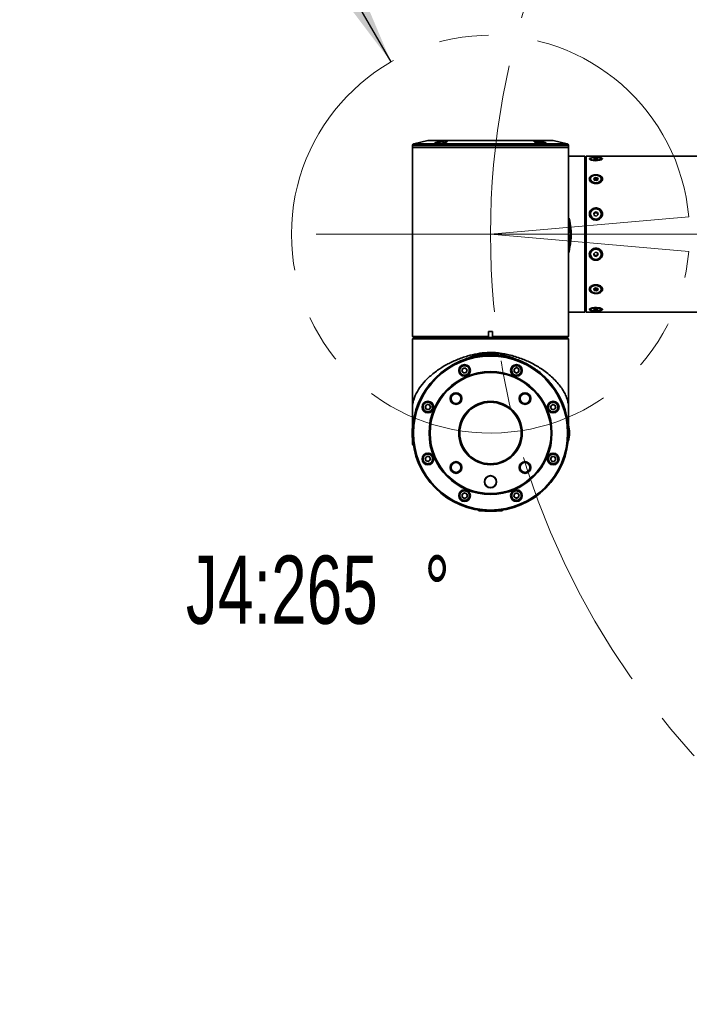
# Model space of a CAD drawing. Header units: millimetres. Extents: x -54 to 820, y 0 to 420.
# Tile 17 of 26: x 104 to 139, y 277 to 328. Entities that reach past the tile are written whole.
import ezdxf

# ---------------------------------------------------------------- set-up
doc = ezdxf.new("R2010")
doc.units = ezdxf.units.MM
doc.linetypes.add('CENTERX2', pattern=[20.32, 12.7, -2.54, 2.54, -2.54])
doc.layers.add('标注层', color=150, linetype='Continuous')
doc.styles.add('SLDTEXTSTYLE0', font='TXT', dxfattribs={"width": 0.7})
doc.dimstyles.new('SLDDIMSTYLE0', dxfattribs={"dimtxt": 3.5, "dimasz": 4, "dimexe": 0, "dimexo": 0.0625, "dimgap": 0.875, "dimtad": 0, "dimtih": 1, "dimtoh": 1, "dimlfac": 10, "dimrnd": 1e-09, "dimzin": 12, "dimdsep": 46, "dimtxsty": 'SLDTEXTSTYLE0', "dimsah": 1, "dimcen": 0, "dimadec": 0, "dimazin": 3, "dimtfac": 1, "dimtdec": 3, "dimtofl": 0, "dimtmove": 0, "dimatfit": 3, "dimfxl": 0, "dimfrac": 2, "dimtolj": 1, "dimtzin": 12, "dimarcsym": 0})

# ---------------------------------------------------------------- blocks, each defined once
blk = doc.blocks.new('_D_1')
at = {"layer": '标注层'}
for p, q in [((125.667, 364.753), (114.686, 364.753)), ((141.778, 346.435), (125.667, 364.753))]:
    blk.add_line(p, q, dxfattribs=at)
blk.add_solid([(141.778, 346.435), (139.512, 349.769), (138.761, 349.109)], dxfattribs=at)
at = {"layer": '标注层', "char_height": 3.5, "attachment_point": 1, "style": 'SLDTEXTSTYLE0'}
for s, insert in [('%%c', (114.686, 369.265)), ('790', (118.556, 369.265))]:
    blk.add_mtext(s, dxfattribs=dict(at, insert=insert))
blk = doc.blocks.new('_D_2')
at = {"layer": '标注层'}
for p, q in [((115.215, 339.552), (104.235, 339.552)), ((123.265, 325.609), (115.215, 339.552))]:
    blk.add_line(p, q, dxfattribs=at)
blk.add_solid([(123.265, 325.609), (121.698, 329.323), (120.832, 328.823)], dxfattribs=at)
at = {"layer": '标注层', "char_height": 3.5, "attachment_point": 1, "style": 'SLDTEXTSTYLE0'}
for s, insert in [('%%c', (104.235, 344.064)), ('204', (108.104, 344.064))]:
    blk.add_mtext(s, dxfattribs=dict(at, insert=insert))
blk = doc.blocks.new('SW_NOTE_27')
at = {"layer": '标注层', "color": 0, "char_height": 3.5, "attachment_point": 1, "style": 'SLDTEXTSTYLE0'}
for s, insert in [('J4:265', (0, 4.512)), ('%%d', (12.221, 4.512))]:
    blk.add_mtext(s, dxfattribs=dict(at, insert=insert))

msp = doc.modelspace()

# ---------------------------------------------------------------- linework, layer by layer
at = {"color": 7, "linetype": 'Continuous', "lineweight": 35}
for p, q in [((124.3655, 321.3153), (124.3655, 321.2253)), ((124.3655, 321.2253), (124.3655, 316.7753)), ((132.3655, 321.2253), (124.3655, 321.2253)), ((131.194, 321.2253), (124.3655, 321.2253)), ((125.1491, 321.5716), (124.4436, 321.4129)), ((131.56, 321.5741), (125.1711, 321.5741)), ((125.655, 321.4403), (125.8619, 321.4403)), ((130.7461, 321.5058), (131.0761, 321.5058)), ((132.3655, 321.2253), (131.194, 321.2253)), ((132.2875, 321.4129), (131.582, 321.5716)), ((132.3655, 321.2253), (132.3655, 321.3153)), ((132.3655, 316.7753), (132.3655, 321.2253)), ((133.1953, 320.7753), (132.3655, 320.7753)), ((133.2453, 320.7253), (133.1953, 320.7753)), ((133.1953, 312.7766), (133.1953, 320.7753)), ((133.2455, 320.7253), (133.2453, 320.7253)), ((133.2453, 320.7253), (133.2453, 312.8265)), ((133.2455, 312.8265), (133.2455, 320.7253)), ((161.0116, 320.7753), (133.2655, 320.7753)), ((133.2655, 319.6038), (133.2655, 320.7753)), ((133.6552, 320.6478), (133.7397, 320.6682)), ((133.7397, 320.6682), (133.8501, 320.6594)), ((133.7397, 320.614), (133.7397, 320.6682)), ((133.2655, 320.5053), (133.2455, 320.5253)), ((133.4885, 320.639), (133.4885, 320.582)), ((133.681, 320.6187), (133.6552, 320.6478)), ((133.7914, 320.6099), (133.681, 320.6187)), ((133.8759, 320.6303), (133.7914, 320.6099)), ((133.8501, 320.6594), (133.8759, 320.6303)), ((133.8501, 320.624), (133.8501, 320.6594)), ((134.0425, 320.582), (134.0425, 320.639)), ((133.6552, 319.6277), (133.7397, 319.6833)), ((133.7397, 319.6833), (133.8501, 319.6594)), ((133.7397, 319.6056), (133.7397, 319.6833)), ((133.8501, 319.6594), (133.8759, 319.5798)), ((133.8501, 319.5816), (133.8501, 319.6594)), ((133.2655, 312.7753), (133.2655, 319.6038)), ((133.4885, 319.6038), (133.4885, 319.562)), ((133.681, 319.5482), (133.6552, 319.6277)), ((133.676, 319.5636), (133.6974, 319.5778)), ((133.7914, 319.5242), (133.681, 319.5482)), ((133.6974, 319.5778), (133.7397, 319.6056)), ((133.7397, 319.6056), (133.7949, 319.5936)), ((133.8759, 319.5798), (133.7914, 319.5242)), ((133.7949, 319.5936), (133.8501, 319.5816)), ((133.8501, 319.5816), (133.8551, 319.5661)), ((134.0425, 319.562), (134.0425, 319.6038)), ((133.4885, 317.8106), (133.4885, 317.7953)), ((133.6552, 317.8434), (133.7397, 317.9193)), ((133.681, 317.7347), (133.6552, 317.8434)), ((133.6607, 317.8199), (133.6974, 317.8529)), ((133.7914, 317.7019), (133.681, 317.7347)), ((133.6974, 317.8529), (133.7397, 317.8909)), ((133.7397, 317.9193), (133.8501, 317.8866)), ((133.7397, 317.8909), (133.7397, 317.9193)), ((133.7397, 317.8909), (133.7949, 317.8745)), ((133.8759, 317.7779), (133.7914, 317.7019)), ((133.7949, 317.8745), (133.8501, 317.8581)), ((133.8501, 317.8866), (133.8759, 317.7779)), ((133.8501, 317.8581), (133.8501, 317.8866)), ((133.8501, 317.8581), (133.863, 317.8037)), ((133.863, 317.8037), (133.8703, 317.7729)), ((134.0425, 317.7953), (134.0425, 317.8106)), ((124.3655, 316.7753), (124.3655, 311.5256)), ((132.3655, 311.5256), (132.3655, 316.7753)), ((133.4885, 315.7553), (133.4885, 315.7401)), ((133.6552, 315.7728), (133.7397, 315.8488)), ((133.681, 315.6641), (133.6552, 315.7728)), ((133.6681, 315.7469), (133.6607, 315.7778)), ((133.681, 315.6926), (133.6681, 315.7469)), ((133.681, 315.6926), (133.681, 315.6641)), ((133.7362, 315.6762), (133.681, 315.6926)), ((133.7914, 315.6313), (133.681, 315.6641)), ((133.7914, 315.6598), (133.7362, 315.6762)), ((133.7397, 315.8488), (133.8501, 315.816)), ((133.8759, 315.7073), (133.7914, 315.6313)), ((133.8336, 315.6978), (133.7914, 315.6598)), ((133.7914, 315.6598), (133.7914, 315.6313)), ((133.8703, 315.7308), (133.8336, 315.6978)), ((133.8501, 315.816), (133.8759, 315.7073)), ((134.0425, 315.7401), (134.0425, 315.7553)), ((133.2655, 314.9103), (133.2455, 314.9003)), ((133.4885, 313.9886), (133.4885, 313.9469)), ((133.6552, 313.9709), (133.7397, 314.0265)), ((133.681, 313.8913), (133.6552, 313.9709)), ((133.681, 313.9691), (133.676, 313.9846)), ((133.681, 313.9691), (133.681, 313.8913)), ((133.7362, 313.9571), (133.681, 313.9691)), ((133.7914, 313.8673), (133.681, 313.8913)), ((133.7914, 313.9451), (133.7362, 313.9571)), ((133.7397, 314.0265), (133.8501, 314.0025)), ((133.8336, 313.9729), (133.7914, 313.9451)), ((133.7914, 313.9451), (133.7914, 313.8673)), ((133.8759, 313.9229), (133.7914, 313.8673)), ((133.8551, 313.987), (133.8336, 313.9729)), ((133.8501, 314.0025), (133.8759, 313.9229)), ((134.0425, 313.9469), (134.0425, 313.9886)), ((132.3655, 312.7753), (132.9355, 312.7753)), ((132.9355, 312.7766), (133.1953, 312.7766)), ((132.9355, 312.7753), (132.9355, 312.7766)), ((133.2453, 312.8265), (133.214, 312.7953)), ((133.2455, 312.8265), (133.2453, 312.8265)), ((133.2455, 313.0253), (133.2655, 313.0453)), ((133.2655, 312.7753), (161.0137, 312.7753)), ((133.4885, 312.9686), (133.4885, 312.9116)), ((133.6552, 312.9204), (133.7397, 312.9408)), ((133.681, 312.8913), (133.6552, 312.9204)), ((133.681, 312.9266), (133.681, 312.8913)), ((133.7914, 312.8825), (133.681, 312.8913)), ((133.7397, 312.9408), (133.8501, 312.932)), ((133.7914, 312.9367), (133.7914, 312.8825)), ((133.8759, 312.9029), (133.7914, 312.8825)), ((133.8501, 312.932), (133.8759, 312.9029)), ((134.0425, 312.9116), (134.0425, 312.9686)), ((128.2655, 311.7853), (128.4655, 311.7853)), ((128.2655, 311.5256), (128.2655, 311.7853)), ((128.4655, 311.7853), (128.4655, 311.5256)), ((124.3655, 311.5256), (124.4155, 311.4756)), ((124.4155, 311.4551), (124.3655, 311.4051)), ((124.3655, 311.4051), (124.3655, 307.2929)), ((124.4155, 311.4756), (124.4155, 311.4753)), ((124.4155, 311.4753), (128.2705, 311.4753)), ((124.4155, 311.4553), (124.4155, 311.4551)), ((124.6155, 311.4753), (124.6155, 311.4553)), ((128.2655, 311.5068), (128.2655, 311.5256)), ((128.2705, 311.4756), (128.2655, 311.5068)), ((128.2705, 311.4753), (128.2705, 311.4756)), ((128.4606, 311.4753), (128.2705, 311.4753)), ((128.4655, 311.5068), (128.4606, 311.4756)), ((132.3155, 311.4756), (128.4606, 311.4756)), ((128.4606, 311.4756), (128.4606, 311.4753)), ((128.4655, 311.5256), (132.3655, 311.5256)), ((128.4655, 311.5256), (128.4655, 311.5068)), ((132.1155, 311.4553), (132.1155, 311.4753)), ((132.3144, 311.4553), (132.3144, 311.4551)), ((132.3144, 311.4551), (132.3455, 311.4238)), ((132.3155, 311.4756), (132.3655, 311.5256)), ((132.3155, 311.4753), (132.3155, 311.4756)), ((132.3643, 311.1453), (132.3643, 311.4051)), ((132.3655, 311.1453), (132.3643, 311.1453)), ((132.3655, 306.9217), (132.3655, 311.1453)), ((128.8566, 310.5443), (128.9638, 310.5329)), ((126.9328, 309.887), (126.8966, 309.7472)), ((126.8966, 309.7472), (126.9996, 309.6461)), ((127.0719, 309.9256), (126.9328, 309.887)), ((126.9996, 309.6461), (127.1387, 309.6846)), ((127.1748, 309.8244), (127.0719, 309.9256)), ((127.1387, 309.6846), (127.1748, 309.8244)), ((129.6941, 309.9301), (129.5697, 309.8569)), ((129.5697, 309.8569), (129.571, 309.7126)), ((129.571, 309.7126), (129.6966, 309.6415)), ((129.8197, 309.8591), (129.6941, 309.9301)), ((129.6966, 309.6415), (129.821, 309.7147)), ((129.821, 309.7147), (129.8197, 309.8591)), ((131.5374, 308.0442), (131.4363, 307.9413)), ((131.6772, 308.0081), (131.5374, 308.0442)), ((125.0818, 308.0295), (125.0107, 307.9039)), ((125.0107, 307.9039), (125.084, 307.7795)), ((125.2261, 308.0308), (125.0818, 308.0295)), ((125.084, 307.7795), (125.2283, 307.7808)), ((125.2994, 307.9064), (125.2261, 308.0308)), ((125.2283, 307.7808), (125.2994, 307.9064)), ((131.4363, 307.9413), (131.4749, 307.8022)), ((131.4749, 307.8022), (131.6146, 307.7661)), ((131.6146, 307.7661), (131.7158, 307.869)), ((131.7158, 307.869), (131.6772, 308.0081)), ((124.3666, 307.2754), (124.3666, 307.1792)), ((124.4175, 307.2179), (124.3692, 307.1503)), ((124.3692, 306.7443), (124.3692, 307.1503)), ((132.3645, 307.2754), (132.3645, 306.9256)), ((124.3662, 306.6478), (124.3662, 306.6491)), ((124.3692, 306.0003), (124.3692, 306.4036)), ((124.3692, 306.0003), (124.4175, 305.9328)), ((125.2126, 305.5399), (125.2029, 305.5359)), ((125.1165, 305.3846), (125.0153, 305.2816)), ((125.0153, 305.2816), (125.0539, 305.1426)), ((125.0539, 305.1426), (125.1936, 305.1064)), ((125.2562, 305.3485), (125.1165, 305.3846)), ((125.1936, 305.1064), (125.2948, 305.2094)), ((125.2948, 305.2094), (125.2562, 305.3485)), ((131.5028, 305.3699), (131.4317, 305.2443)), ((131.4317, 305.2443), (131.5049, 305.1199)), ((131.6471, 305.3711), (131.5028, 305.3699)), ((131.5049, 305.1199), (131.6493, 305.1211)), ((131.7204, 305.2468), (131.6471, 305.3711)), ((131.6493, 305.1211), (131.7204, 305.2468)), ((127.0345, 303.5092), (126.9101, 303.4359)), ((127.1601, 303.4381), (127.0345, 303.5092)), ((129.7315, 303.5046), (129.5924, 303.466)), ((129.8345, 303.4034), (129.7315, 303.5046)), ((126.9101, 303.4359), (126.9114, 303.2916)), ((126.9114, 303.2916), (127.037, 303.2205)), ((127.037, 303.2205), (127.1613, 303.2938)), ((127.1613, 303.2938), (127.1601, 303.4381)), ((129.5924, 303.466), (129.5563, 303.3263)), ((129.5563, 303.3263), (129.6592, 303.2251)), ((129.6592, 303.2251), (129.7983, 303.2637)), ((129.7983, 303.2637), (129.8345, 303.4034)), ((127.723, 302.6273), (127.7905, 302.579)), ((128.9405, 302.579), (128.5373, 302.579)), ((128.9405, 302.579), (129.0081, 302.6273))]:
    msp.add_line(p, q, dxfattribs=at)
at = {"color": 8, "linetype": 'Continuous', "lineweight": 35}
for p, q in [((124.4436, 321.4129), (131.1388, 321.4129)), ((130.6399, 321.5716), (125.1491, 321.5716)), ((131.582, 321.5716), (130.6399, 321.5716)), ((131.1388, 321.4129), (132.2875, 321.4129)), ((126.5156, 310.1267), (126.5155, 310.1218)), ((125.7881, 309.6342), (125.788, 309.6384)), ((125.9266, 309.7457), (125.9265, 309.7498)), ((125.9849, 309.7941), (125.9849, 309.7898)), ((126.3443, 310.0271), (126.3443, 310.0319)), ((130.3868, 310.0329), (130.3868, 310.0271)), ((130.7462, 309.7898), (130.7462, 309.794)), ((130.8046, 309.7498), (130.8045, 309.7457)), ((125.5166, 309.3858), (125.5166, 309.3831)), ((131.1349, 309.4616), (131.1349, 309.4638)), ((131.2145, 309.3831), (131.2145, 309.3841)), ((131.2982, 309.2983), (131.2981, 309.2956)), ((124.9922, 308.7249), (124.9922, 308.7249))]:
    msp.add_line(p, q, dxfattribs=at)
at = {"color": 7, "linetype": 'CENTERX2', "lineweight": 18}
for q in [(138.5264, 317.6643), (119.4303, 316.7753), (167.8652, 316.7753)]:
    msp.add_line((128.3652, 316.7753), q, dxfattribs=at)
at = {"color": 7, "linetype": 'Continuous', "lineweight": 18}
msp.add_line((128.3652, 316.7753), (138.5264, 315.8863), dxfattribs=at)
at = {"color": 8, "linetype": 'Continuous', "lineweight": 35, "flags": 128}
msp.add_lwpolyline([(132.3655, 321.3153), (132.3521, 321.3153), (132.3039, 321.3153), (132.221, 321.3153), (132.1043, 321.3153), (131.9548, 321.3153), (131.7736, 321.3153), (131.5626, 321.3153), (131.3234, 321.3153), (131.0583, 321.3153), (130.7695, 321.3153), (130.4595, 321.3153), (130.1312, 321.3153), (129.7873, 321.3153), (129.431, 321.3153), (129.0653, 321.3153), (128.6934, 321.3153), (128.3186, 321.3153), (127.9443, 321.3153), (127.5737, 321.3153), (127.21, 321.3153), (126.8565, 321.3153), (126.5162, 321.3153), (126.1922, 321.3153), (125.8873, 321.3153), (125.6042, 321.3153), (125.3453, 321.3153), (125.113, 321.3153), (124.9093, 321.3153), (124.7359, 321.3153), (124.5944, 321.3153), (124.4861, 321.3153), (124.4119, 321.3153), (124.3724, 321.3153), (124.3655, 321.3153)], dxfattribs=at)
at = {"color": 7, "linetype": 'Continuous', "lineweight": 35, "flags": 128}
for points in [[(125.655, 321.4403), (125.634, 321.4249), (125.6269, 321.419)], [(130.7461, 321.5058), (130.7252, 321.4903), (130.7108, 321.478)], [(133.6844, 320.7075), (133.6482, 320.7063), (133.547, 320.6952), (133.4729, 320.677), (133.4346, 320.6531), (133.4336, 320.6258), (133.4671, 320.598), (133.5315, 320.5726), (133.6221, 320.5532), (133.7313, 320.5434), (133.847, 320.5461), (133.9542, 320.5613), (134.0217, 320.5797), (134.0217, 320.5797)], [(133.8275, 320.5692), (133.9208, 320.5797), (133.9932, 320.5982), (134.0348, 320.6222), (134.0401, 320.6486), (134.0083, 320.6736), (133.9437, 320.6939), (133.855, 320.7069), (133.7543, 320.7107), (133.655, 320.7048), (133.5707, 320.69), (133.5128, 320.6684), (133.4889, 320.6427), (133.5024, 320.6166), (133.5515, 320.5935), (133.6294, 320.5766), (133.7258, 320.5681), (133.8275, 320.5692)], [(133.8275, 319.4129), (133.9208, 319.4416), (133.9932, 319.4922), (134.0348, 319.5579), (134.0401, 319.6298), (134.0083, 319.6981), (133.9437, 319.7538), (133.855, 319.7891), (133.7543, 319.7995), (133.655, 319.7834), (133.5707, 319.743), (133.5128, 319.6839), (133.4889, 319.6139), (133.5024, 319.5425), (133.5515, 319.4795), (133.6294, 319.4332), (133.7258, 319.4099), (133.8275, 319.4129)], [(133.8275, 317.5498), (133.9208, 317.5891), (133.9932, 317.6582), (134.0348, 317.7479), (134.0401, 317.8461), (134.0083, 317.9395), (133.9437, 318.0155), (133.855, 318.0638), (133.7543, 318.078), (133.655, 318.056), (133.5707, 318.0008), (133.5128, 317.92), (133.4889, 317.8244), (133.5024, 317.727), (133.5515, 317.6408), (133.6294, 317.5776), (133.7258, 317.5458), (133.8275, 317.5498)], [(133.8275, 315.4793), (133.9208, 315.5185), (133.9932, 315.5877), (134.0348, 315.6774), (134.0401, 315.7756), (134.0083, 315.869), (133.9437, 315.945), (133.855, 315.9933), (133.7543, 316.0074), (133.655, 315.9854), (133.5707, 315.9303), (133.5128, 315.8495), (133.4889, 315.7539), (133.5024, 315.6564), (133.5515, 315.5702), (133.6294, 315.507), (133.7258, 315.4753), (133.8275, 315.4793)], [(133.8275, 313.756), (133.9208, 313.7847), (133.9932, 313.8353), (134.0348, 313.901), (134.0401, 313.9729), (134.0083, 314.0413), (133.9437, 314.0969), (133.855, 314.1323), (133.7543, 314.1426), (133.655, 314.1265), (133.5707, 314.0862), (133.5128, 314.027), (133.4889, 313.957), (133.5024, 313.8857), (133.5515, 313.8226), (133.6294, 313.7763), (133.7258, 313.7531), (133.8275, 313.756)], [(133.7036, 314.1795), (133.8053, 314.1825), (133.8317, 314.1788)], [(133.8275, 312.8418), (133.9208, 312.8523), (133.9932, 312.8708), (134.0348, 312.8948), (134.0401, 312.9212), (134.0083, 312.9462), (133.9437, 312.9665), (133.855, 312.9795), (133.7543, 312.9833), (133.655, 312.9774), (133.5707, 312.9626), (133.5128, 312.9409), (133.4889, 312.9153), (133.5024, 312.8892), (133.5515, 312.8661), (133.6294, 312.8492), (133.7258, 312.8407), (133.8275, 312.8418)], [(124.3655, 311.5256), (124.3699, 311.5256), (124.405, 311.5256), (124.4748, 311.5256), (124.5786, 311.5256), (124.7158, 311.5256), (124.8849, 311.5256), (125.0845, 311.5256), (125.313, 311.5256), (125.5682, 311.5256), (125.8479, 311.5256), (126.1497, 311.5256), (126.471, 311.5256), (126.8088, 311.5256), (127.1603, 311.5256), (127.5224, 311.5256), (127.8919, 311.5256), (128.2655, 311.5256)], [(132.3643, 311.4051), (132.3367, 311.4051), (132.2732, 311.4051), (132.1743, 311.4051), (132.041, 311.4051), (131.8744, 311.4051), (131.6761, 311.4051), (131.4478, 311.4051), (131.1917, 311.4051), (130.91, 311.4051), (130.6052, 311.4051), (130.2802, 311.4051), (129.9379, 311.4051), (129.5813, 311.4051), (129.2138, 311.4051), (128.8386, 311.4051), (128.4591, 311.4051), (128.0787, 311.4051), (127.701, 311.4051), (127.3292, 311.4051), (126.9669, 311.4051), (126.6171, 311.4051), (126.2833, 311.4051), (125.9682, 311.4051), (125.6748, 311.4051), (125.4058, 311.4051), (125.1636, 311.4051), (124.9503, 311.4051), (124.7679, 311.4051), (124.6181, 311.4051), (124.5021, 311.4051), (124.4211, 311.4051), (124.3758, 311.4051), (124.3655, 311.4051)], [(128.2705, 311.4756), (127.8898, 311.4756), (127.5136, 311.4756), (127.1452, 311.4756), (126.7883, 311.4756), (126.4462, 311.4756), (126.1219, 311.4756), (125.8186, 311.4756), (125.5391, 311.4756), (125.2859, 311.4756), (125.0616, 311.4756), (124.868, 311.4756), (124.7072, 311.4756), (124.5805, 311.4756), (124.4891, 311.4756), (124.434, 311.4756), (124.4155, 311.4756)], [(132.3144, 311.4553), (132.2875, 311.4553), (132.2251, 311.4553), (132.1277, 311.4553), (131.9963, 311.4553), (131.832, 311.4553), (131.6363, 311.4553), (131.411, 311.4553), (131.1581, 311.4553), (130.88, 311.4553), (130.579, 311.4553), (130.2581, 311.4553), (129.92, 311.4553), (129.5678, 311.4553), (129.2047, 311.4553), (128.8341, 311.4553), (128.4592, 311.4553), (128.0834, 311.4553), (127.7102, 311.4553), (127.343, 311.4553), (126.985, 311.4553), (126.6395, 311.4553), (126.3096, 311.4553), (125.9983, 311.4553), (125.7085, 311.4553), (125.4427, 311.4553), (125.2034, 311.4553), (124.9928, 311.4553), (124.8126, 311.4553), (124.6647, 311.4553), (124.5502, 311.4553), (124.4703, 311.4553), (124.4256, 311.4553), (124.4155, 311.4553)], [(124.4155, 311.4551), (124.4256, 311.4551), (124.4703, 311.4551), (124.5502, 311.4551), (124.6647, 311.4551), (124.8126, 311.4551), (124.9928, 311.4551), (125.2034, 311.4551), (125.4427, 311.4551), (125.7085, 311.4551), (125.9983, 311.4551), (126.3096, 311.4551), (126.6395, 311.4551), (126.985, 311.4551), (127.343, 311.4551), (127.7102, 311.4551), (128.0834, 311.4551), (128.4592, 311.4551), (128.8341, 311.4551), (129.2047, 311.4551), (129.5678, 311.4551), (129.92, 311.4551), (130.2581, 311.4551), (130.579, 311.4551), (130.88, 311.4551), (131.1581, 311.4551), (131.411, 311.4551), (131.6363, 311.4551), (131.832, 311.4551), (131.9963, 311.4551), (132.1277, 311.4551), (132.2251, 311.4551), (132.2875, 311.4551), (132.3144, 311.4551)], [(128.4606, 311.4753), (128.8413, 311.4753), (129.2175, 311.4753), (129.5858, 311.4753), (129.9427, 311.4753), (130.2849, 311.4753), (130.6092, 311.4753), (130.9125, 311.4753), (131.192, 311.4753), (131.4451, 311.4753), (131.6695, 311.4753), (131.863, 311.4753), (132.0239, 311.4753), (132.1506, 311.4753), (132.2419, 311.4753), (132.2971, 311.4753), (132.3155, 311.4753)], [(132.3455, 311.4238), (132.3509, 311.4184), (132.3643, 311.4051)], [(128.1938, 302.579), (128.1267, 302.579), (128.0041, 302.579), (127.9043, 302.579), (127.8334, 302.579), (127.7959, 302.579), (127.7905, 302.579)]]:
    msp.add_lwpolyline(points, dxfattribs=at)
at = {"color": 7, "linetype": 'Continuous', "lineweight": 35}
for centre, radius in [((128.3655, 306.5753), 4), ((128.3655, 306.5753), 3.95), ((127.0357, 309.7858), 0.3), ((129.6954, 309.7858), 0.3), ((128.3655, 306.5753), 3.15), ((128.3655, 306.5753), 3.1), ((127.0357, 309.7858), 0.275), ((129.6954, 309.7858), 0.275), ((126.5978, 308.3431), 0.3), ((126.5978, 308.3431), 0.25), ((130.1333, 308.3431), 0.3), ((130.1333, 308.3431), 0.25), ((125.1551, 307.9052), 0.3), ((125.1551, 307.9052), 0.275), ((128.3655, 306.5753), 1.625), ((128.3655, 306.5753), 1.575), ((131.576, 307.9052), 0.3), ((131.576, 307.9052), 0.275), ((125.1551, 305.2455), 0.3), ((125.1551, 305.2455), 0.275), ((131.576, 305.2455), 0.3), ((131.576, 305.2455), 0.275), ((126.5978, 304.8076), 0.3), ((126.5978, 304.8076), 0.25), ((130.1333, 304.8076), 0.3), ((130.1333, 304.8076), 0.25), ((128.3655, 304.0753), 0.315), ((128.3655, 304.0753), 0.3), ((127.0357, 303.3649), 0.3), ((127.0357, 303.3649), 0.275), ((129.6954, 303.3649), 0.3), ((129.6954, 303.3649), 0.275)]:
    msp.add_circle(centre, radius, dxfattribs=at)
at = {"color": 7, "linetype": 'CENTERX2', "lineweight": 18}
for centre, radius, start, end in [((167.8652, 316.7753), 39.5, 20, 340), ((128.3652, 316.7753), 10.2, 5, 355)]:
    msp.add_arc(centre, radius, start, end, dxfattribs=at)
at = {"color": 7, "linetype": 'Continuous', "lineweight": 35}
for centre, radius, start, end in [((124.4655, 321.3153), 0.1, 102.68039, 180.00001), ((125.1711, 321.4741), 0.1, 90.00001, 102.68039), ((130.9111, 321.2596), 0.2963, 32.13028, 56.16368), ((131.56, 321.4741), 0.1, 77.31962, 90.00001), ((132.2655, 321.3153), 0.1, 0.00001, 77.31962), ((133.7403, 319.5109), 0.0795, 122.66869, 142.42148), ((133.7656, 319.4658), 0.1311, 77.08617, 121.34663), ((133.7765, 319.4937), 0.1015, 43.1444, 79.572), ((133.7655, 317.8014), 0.2771, 181.25072, 358.74928), ((133.761, 317.7816), 0.0955, 131.7168, 171.56002), ((133.7656, 317.7762), 0.1025, 73.36388, 131.63177), ((133.7678, 317.7803), 0.098, 13.86314, 73.9688), ((133.7722, 317.7821), 0.0933, 350.97102, 13.37972), ((133.7579, 315.7523), 0.2693, 101.62641, 179.35421), ((133.7589, 315.7685), 0.0934, 170.97186, 193.3787), ((133.7632, 315.7704), 0.098, 193.86264, 253.9705), ((133.7685, 315.7498), 0.2741, 1.16125, 103.68995), ((133.7655, 315.7744), 0.1025, 253.36104, 311.63294), ((133.7701, 315.7691), 0.0955, 311.71701, 351.56105), ((133.7546, 314.057), 0.1015, 223.14123, 259.5728), ((133.7655, 314.0848), 0.1311, 257.08695, 301.34671), ((133.7907, 314.0398), 0.0795, 302.67341, 322.41445), ((128.3655, 309.3003), 1.3212, 71.99626, 108.49502), ((127.0357, 309.7858), 0.125, 165.50001, 225.50001), ((127.0357, 309.7858), 0.125, 105.50001, 165.50001), ((127.0357, 309.7858), 0.125, 225.50001, 285.50001), ((127.0357, 309.7858), 0.125, 45.50001, 105.50001), ((127.0357, 309.7858), 0.125, 285.50001, 345.50001), ((127.0357, 309.7858), 0.125, 345.50001, 45.50001), ((129.6954, 309.7858), 0.125, 120.50001, 180.50001), ((129.6954, 309.7858), 0.125, 180.50001, 240.50001), ((129.6954, 309.7858), 0.125, 60.50001, 120.50001), ((129.6954, 309.7858), 0.125, 240.50001, 300.50001), ((129.6954, 309.7858), 0.125, 0.50001, 60.50001), ((129.6954, 309.7858), 0.125, 300.50001, 0.50001), ((125.1551, 307.9052), 0.125, 150.50001, 210.50001), ((125.1551, 307.9052), 0.125, 90.50001, 150.50001), ((125.1551, 307.9052), 0.125, 210.50001, 270.50001), ((125.1551, 307.9052), 0.125, 30.50001, 90.50001), ((125.1551, 307.9052), 0.125, 270.50001, 330.50001), ((125.1551, 307.9052), 0.125, 330.50001, 30.50001), ((131.576, 307.9052), 0.125, 135.50001, 195.50001), ((131.576, 307.9052), 0.125, 195.50001, 255.50001), ((131.576, 307.9052), 0.125, 75.50001, 135.50001), ((131.576, 307.9052), 0.125, 255.50001, 315.50001), ((131.576, 307.9052), 0.125, 15.50001, 75.50001), ((131.576, 307.9052), 0.125, 315.50001, 15.50001), ((128.3492, 306.5753), 4, 174.26804, 185.73197), ((131.0905, 306.5753), 1.3212, 341.505, 18.49502), ((125.1355, 305.6716), 0.15, 246.0136, 280.5488), ((125.1264, 305.7207), 0.2, 280.5488, 292.50001), ((125.1551, 305.2455), 0.125, 135.50001, 195.50001), ((125.1551, 305.2455), 0.125, 195.50001, 255.50001), ((125.1551, 305.2455), 0.125, 75.50001, 135.50001), ((125.1551, 305.2455), 0.125, 255.50001, 315.50001), ((125.1551, 305.2455), 0.125, 15.50001, 75.50001), ((125.1551, 305.2455), 0.125, 315.50001, 15.50001), ((131.576, 305.2455), 0.125, 150.50001, 210.50001), ((131.576, 305.2455), 0.125, 90.50001, 150.50001), ((131.576, 305.2455), 0.125, 210.50001, 270.50001), ((131.576, 305.2455), 0.125, 30.50001, 90.50001), ((131.576, 305.2455), 0.125, 270.50001, 330.50001), ((131.576, 305.2455), 0.125, 330.50001, 30.50001), ((127.0357, 303.3649), 0.125, 120.50001, 180.50001), ((127.0357, 303.3649), 0.125, 180.50001, 240.50001), ((127.0357, 303.3649), 0.125, 60.50001, 120.50001), ((127.0357, 303.3649), 0.125, 240.50001, 300.50001), ((127.0357, 303.3649), 0.125, 0.50001, 60.50001), ((127.0357, 303.3649), 0.125, 300.50001, 0.50001), ((129.6954, 303.3649), 0.125, 165.50001, 225.50001), ((129.6954, 303.3649), 0.125, 105.50001, 165.50001), ((129.6954, 303.3649), 0.125, 225.50001, 285.50001), ((129.6954, 303.3649), 0.125, 45.50001, 105.50001), ((129.6954, 303.3649), 0.125, 285.50001, 345.50001), ((129.6954, 303.3649), 0.125, 345.50001, 45.50001), ((128.3655, 306.559), 4, 264.26804, 275.73197)]:
    msp.add_arc(centre, radius, start, end, dxfattribs=at)
for points, knots in [([(126.1399, 321.5333), (126.1354, 321.5265), (126.1264, 321.5127), (126.0676, 321.4877), (125.9823, 321.4631), (125.8767, 321.4411), (125.765, 321.4245), (125.6609, 321.4146), (125.5762, 321.4122), (125.519, 321.4172), (125.4947, 321.429), (125.5057, 321.4468), (125.5516, 321.469), (125.6288, 321.4937), (125.7291, 321.5181), (125.8405, 321.5389), (125.9487, 321.5531), (126.0405, 321.5588), (126.1061, 321.5554), (126.1372, 321.5457), (126.1392, 321.5367), (126.1399, 321.5333)], [0, 0, 0, 0, 0.0549285, 0.1098262, 0.165387, 0.2209549, 0.2757315, 0.3293318, 0.3818795, 0.4338702, 0.4859613, 0.538758, 0.5926408, 0.6476213, 0.7032544, 0.7587142, 0.8131083, 0.8659999, 0.9177514, 0.9693326, 1, 1, 1, 1]), ([(131.231, 321.4342), (131.2285, 321.4293), (131.2236, 321.4194), (131.172, 321.4129), (131.0943, 321.4133), (130.9966, 321.421), (130.8898, 321.4353), (130.7845, 321.455), (130.6921, 321.4784), (130.6236, 321.5034), (130.5882, 321.5268), (130.591, 321.5454), (130.631, 321.5564), (130.7015, 321.5585), (130.7938, 321.5519), (130.8975, 321.5376), (130.9874, 321.5212), (131.0334, 321.5096), (131.0486, 321.5058)], [0, 0, 0, 0, 0.0640843, 0.1282017, 0.1915715, 0.2545702, 0.3179963, 0.3824976, 0.4483842, 0.5154603, 0.5829798, 0.649844, 0.7151109, 0.7786079, 0.8411255, 0.9039482, 0.9681482, 1, 1, 1, 1]), ([(131.0798, 321.4982), (131.0862, 321.4967), (131.1258, 321.4872), (131.179, 321.4687), (131.2231, 321.4483), (131.2288, 321.4382), (131.231, 321.4342)], [0, 0, 0, 0, 0.0669798, 0.4180388, 0.7705028, 1, 1, 1, 1]), ([(134.0217, 320.5797), (134.0412, 320.5878), (134.0823, 320.6047), (134.1066, 320.6335), (134.0962, 320.6603), (134.051, 320.6823), (133.9756, 320.698), (133.8941, 320.7069), (133.8383, 320.708), (133.8192, 320.7084)], [0, 0, 0, 0, 0.1422332, 0.2991943, 0.4513549, 0.6023693, 0.7567149, 0.91694, 1, 1, 1, 1]), ([(133.9985, 319.4345), (134.0206, 319.4525), (134.0673, 319.4908), (134.1026, 319.5644), (134.1032, 319.6408), (134.0679, 319.7103), (134.0013, 319.7673), (133.9084, 319.8073), (133.7974, 319.8261), (133.6802, 319.8204), (133.5719, 319.7897), (133.487, 319.7365), (133.4363, 319.6675), (133.424, 319.5912), (133.4483, 319.5161), (133.5055, 319.4491), (133.5906, 319.3969), (133.6971, 319.3664), (133.8134, 319.3639), (133.9197, 319.388), (133.9745, 319.4203), (133.9985, 319.4345)], [0, 0, 0, 0, 0.0473054, 0.1003851, 0.1516281, 0.2020181, 0.2531126, 0.3060104, 0.3609093, 0.4171836, 0.4738041, 0.5296136, 0.5835796, 0.6353869, 0.6858793, 0.736594, 0.7888493, 0.8431445, 0.899083, 0.9557156, 1, 1, 1, 1]), ([(133.956, 317.5514), (133.9815, 317.5712), (134.0363, 317.6137), (134.0888, 317.7062), (134.1078, 317.8109), (134.0891, 317.9128), (134.0371, 318.0022), (133.9561, 318.072), (133.8526, 318.1148), (133.7367, 318.1242), (133.6222, 318.0969), (133.5243, 318.0351), (133.4561, 317.9467), (133.4252, 317.8441), (133.4322, 317.7398), (133.474, 317.644), (133.5463, 317.5649), (133.6436, 317.5105), (133.7567, 317.4894), (133.8667, 317.5031), (133.9284, 317.5365), (133.956, 317.5514)], [0, 0, 0, 0, 0.046977, 0.10111295, 0.15324379, 0.20385541, 0.25442674, 0.30636723, 0.3603354, 0.41605932, 0.47265443, 0.52899865, 0.58395787, 0.63677462, 0.6877331, 0.73814217, 0.78953152, 0.84284117, 0.89808131, 0.95451276, 1, 1, 1, 1]), ([(132.3632, 315.8072), (132.3737, 315.8412), (132.3971, 315.9174), (132.4217, 316.049), (132.4486, 316.1982), (132.4709, 316.356), (132.487, 316.5012), (132.4952, 316.6127), (132.5015, 316.757), (132.4944, 317.0314), (132.46, 317.3367), (132.4095, 317.5442), (132.3976, 317.593)], [0, 0, 0, 0, 0.0613216, 0.1374546, 0.2227224, 0.3145487, 0.4012155, 0.4637035, 0.4986809, 0.6388149, 0.9150177, 1, 1, 1, 1]), ([(134.0217, 315.5397), (134.0412, 315.565), (134.0823, 315.618), (134.1066, 315.7178), (134.0962, 315.8212), (134.0509, 315.9157), (133.9758, 315.9926), (133.8764, 316.0439), (133.7621, 316.0617), (133.646, 316.0415), (133.5433, 315.9844), (133.4679, 315.8984), (133.4286, 315.7962), (133.4276, 315.6913), (133.4623, 315.5943), (133.5284, 315.5131), (133.6208, 315.455), (133.7317, 315.4269), (133.8485, 315.4349), (133.9505, 315.4744), (134.0002, 315.52), (134.0217, 315.5397)], [0, 0, 0, 0, 0.0475115, 0.0999428, 0.1507703, 0.2012155, 0.2527729, 0.3062947, 0.3617036, 0.4181987, 0.474697, 0.5300424, 0.5833409, 0.6346157, 0.6850076, 0.7360759, 0.7889376, 0.8438024, 0.9000642, 0.9566867, 1, 1, 1, 1]), ([(133.9985, 313.7872), (134.0206, 313.8034), (134.0673, 313.8378), (134.1026, 313.9074), (134.1032, 313.9838), (134.0679, 314.0571), (134.0013, 314.1201), (133.9084, 314.1661), (133.7974, 314.1883), (133.6802, 314.1816), (133.5719, 314.1457), (133.487, 314.0857), (133.4363, 314.0114), (133.424, 313.9338), (133.4483, 313.8614), (133.5055, 313.7999), (133.5906, 313.754), (133.6971, 313.728), (133.8134, 313.7259), (133.9197, 313.7462), (133.9745, 313.7747), (133.9985, 313.7872)], [0, 0, 0, 0, 0.0473055, 0.1003852, 0.1516286, 0.2020185, 0.2531128, 0.3060106, 0.3609096, 0.4171838, 0.4738044, 0.5296138, 0.5835796, 0.635387, 0.6858796, 0.7365943, 0.7888494, 0.8431447, 0.8990832, 0.9557158, 1, 1, 1, 1]), ([(133.214, 312.7953), (133.2122, 312.7935), (133.206, 312.7873), (133.1997, 312.781), (133.1953, 312.7766)], [0, 0, 0, 0, 0.2875909, 1, 1, 1, 1]), ([(134.0968, 312.898), (134.0995, 312.9064), (134.1051, 312.9236), (134.0707, 312.9521), (134.0064, 312.9784), (133.9148, 312.9987), (133.8046, 313.0092), (133.6875, 313.0071), (133.5781, 312.9921), (133.4914, 312.9672), (133.4384, 312.9375), (133.4236, 312.9082), (133.4458, 312.8828), (133.501, 312.8627), (133.5847, 312.849), (133.6642, 312.842), (133.7131, 312.8419), (133.7247, 312.8418)], [0, 0, 0, 0, 0.06388318, 0.13050177, 0.19794498, 0.26771328, 0.34014792, 0.41447815, 0.48935219, 0.56325594, 0.63478734, 0.70344675, 0.77025991, 0.83723375, 0.9061648, 0.97778915, 1, 1, 1, 1]), ([(133.8356, 312.8427), (133.8635, 312.8438), (133.9294, 312.8465), (134.0147, 312.8593), (134.075, 312.8773), (134.0905, 312.892), (134.0968, 312.898)], [0, 0, 0, 0, 0.2179288, 0.5152845, 0.8047441, 1, 1, 1, 1]), ([(132.3645, 307.2754), (132.3646, 307.3149), (132.3651, 307.436), (132.3652, 307.605), (132.3649, 307.7797), (132.363, 307.922), (132.352, 308.0922), (132.311, 308.2784), (132.2205, 308.5165), (132.094, 308.7533), (131.9335, 308.9894), (131.7362, 309.2257), (131.505, 309.4562), (131.2432, 309.6769), (130.8923, 309.9279), (130.4389, 310.1885), (129.8597, 310.4339), (129.4039, 310.5675), (129.0923, 310.6321), (128.9425, 310.6582), (128.7849, 310.6808), (128.6397, 310.6968), (128.5282, 310.705), (128.3839, 310.7113), (128.109, 310.7052), (127.6873, 310.6485), (127.1591, 310.5249), (126.624, 310.3377), (126.1041, 310.0878), (125.6147, 309.781), (125.1952, 309.4377), (124.8537, 309.0711), (124.5876, 308.687), (124.45, 308.3802), (124.3917, 308.1476), (124.3739, 308.0257), (124.3675, 307.8958), (124.366, 307.745), (124.3659, 307.5338), (124.3663, 307.3731), (124.3666, 307.2754)], [0, 0, 0, 0, 0.0080389, 0.0247032, 0.0338526, 0.0430862, 0.0565504, 0.0881, 0.1199263, 0.1501922, 0.1804583, 0.211614, 0.2427676, 0.2726234, 0.3027216, 0.3515501, 0.3956674, 0.4411464, 0.4504459, 0.4608608, 0.472077, 0.4826629, 0.4902952, 0.4945676, 0.5116844, 0.5454209, 0.5800652, 0.6231523, 0.6662092, 0.7102646, 0.7626436, 0.8085215, 0.8551692, 0.911372, 0.9292975, 0.9472933, 0.9582535, 0.9673262, 0.9801299, 1, 1, 1, 1]), ([(127.0271, 310.3507), (127.1738, 310.4074), (127.488, 310.5288), (127.9365, 310.6416), (128.3616, 310.6771), (128.8094, 310.6413), (129.2598, 310.5235), (129.5759, 310.4005), (129.704, 310.3507)], [0, 0, 0, 0, 0.1714494, 0.3671824, 0.4986175, 0.6300487, 0.8501394, 1, 1, 1, 1]), ([(126.8443, 310.2748), (126.8748, 310.2874), (126.9357, 310.3127), (126.9966, 310.338), (127.027, 310.3507)], [0, 0, 0, 0, 0.4999998, 1, 1, 1, 1]), ([(127.529, 310.4891), (127.5731, 310.4984), (127.6916, 310.5233), (127.8353, 310.5449), (127.9351, 310.553), (127.9579, 310.5548)], [0, 0, 0, 0, 0.313692, 0.8439791, 1, 1, 1, 1]), ([(129.7041, 310.3507), (129.7345, 310.338), (129.7953, 310.3127), (129.8563, 310.2874), (129.8867, 310.2748)], [0, 0, 0, 0, 0.5000156, 1, 1, 1, 1]), ([(131.449, 309.1231), (131.4407, 309.1339), (131.4323, 309.1446), (131.4238, 309.1565), (131.4237, 309.1565), (131.4237, 309.1565), (131.4237, 309.1565), (131.4237, 309.1565), (131.4236, 309.1566), (131.4235, 309.1568), (131.4233, 309.157), (131.4228, 309.1576), (131.4216, 309.159), (131.418, 309.1634), (131.4056, 309.178), (131.3601, 309.231), (131.26, 309.3422), (131.0813, 309.5214), (130.8879, 309.6882), (130.7127, 309.8205), (130.5946, 309.9031), (130.4855, 309.9736), (130.3836, 310.036), (130.3162, 310.0727), (130.2827, 310.0909)], [0, 0, 0, 0, 0.0283426, 0.0283488, 0.0283544, 0.0283627, 0.0283799, 0.0284105, 0.0284664, 0.02857, 0.028779, 0.0292089, 0.0301649, 0.0324789, 0.0406242, 0.0689312, 0.1734825, 0.341813, 0.5745099, 0.6773314, 0.7707381, 0.8542707, 0.9275154, 1, 1, 1, 1]), ([(126.9747, 309.5498), (126.9458, 309.5607), (126.9013, 309.5774), (126.8539, 309.621), (126.8243, 309.6612), (126.8033, 309.7067), (126.789, 309.7691), (126.794, 309.8483), (126.8281, 309.9201), (126.8708, 309.9677), (126.9112, 309.9973), (126.9565, 310.0181), (127.0192, 310.0333), (127.0663, 310.0263), (127.0967, 310.0218)], [0, 0, 0, 0, 0.119717, 0.1848254, 0.2499956, 0.3151028, 0.380277, 0.499999, 0.6197174, 0.6848234, 0.7499976, 0.8151011, 0.8802745, 1, 1, 1, 1]), ([(127.0967, 310.0218), (127.1256, 310.011), (127.1701, 309.9942), (127.2176, 309.9506), (127.2472, 309.9104), (127.2681, 309.8649), (127.2824, 309.8026), (127.2774, 309.7233), (127.2433, 309.6516), (127.2007, 309.6039), (127.1603, 309.5743), (127.1149, 309.5535), (127.0523, 309.5384), (127.0052, 309.5453), (126.9747, 309.5498)], [0, 0, 0, 0, 0.1197169, 0.1848197, 0.2499954, 0.3150987, 0.3802748, 0.4999971, 0.6197159, 0.6848228, 0.7499971, 0.8151009, 0.8802743, 1, 1, 1, 1]), ([(129.4853, 309.6621), (129.4726, 309.6902), (129.4529, 309.7335), (129.4503, 309.7979), (129.4577, 309.8472), (129.4751, 309.8942), (129.5091, 309.9484), (129.5687, 310.0009), (129.6435, 310.0275), (129.7073, 310.0311), (129.7568, 310.0234), (129.8036, 310.006), (129.8586, 309.9725), (129.887, 309.9343), (129.9054, 309.9095)], [0, 0, 0, 0, 0.1197208, 0.1848244, 0.249999, 0.3151024, 0.3802753, 0.4999975, 0.6197229, 0.6848265, 0.7499992, 0.8150996, 0.8802785, 1, 1, 1, 1]), ([(129.9054, 309.9095), (129.9181, 309.8815), (129.9378, 309.8381), (129.9405, 309.7738), (129.933, 309.7244), (129.9157, 309.6774), (129.8816, 309.6232), (129.8221, 309.5707), (129.7473, 309.5441), (129.6834, 309.5406), (129.6339, 309.5482), (129.5871, 309.5656), (129.5321, 309.5991), (129.5037, 309.6374), (129.4853, 309.6621)], [0, 0, 0, 0, 0.11972217, 0.18482598, 0.2500008, 0.3151072, 0.38027951, 0.50000216, 0.61972065, 0.68482446, 0.74999735, 0.81510504, 0.88027809, 1, 1, 1, 1]), ([(125.2788, 307.6951), (125.2507, 307.6824), (125.2074, 307.6627), (125.143, 307.66), (125.0937, 307.6675), (125.0466, 307.6849), (124.9925, 307.7189), (124.9399, 307.7784), (124.9133, 307.8533), (124.9098, 307.9171), (124.9174, 307.9666), (124.9348, 308.0134), (124.9684, 308.0684), (125.0066, 308.0968), (125.0313, 308.1152)], [0, 0, 0, 0, 0.119719, 0.1848229, 0.249996, 0.315104, 0.380277, 0.4999992, 0.6197212, 0.6848257, 0.7500002, 0.8151041, 0.8802774, 1, 1, 1, 1]), ([(125.0313, 308.1152), (125.0594, 308.1279), (125.1028, 308.1476), (125.1671, 308.1503), (125.2165, 308.1428), (125.2635, 308.1255), (125.3176, 308.0914), (125.3702, 308.0319), (125.3968, 307.9571), (125.4003, 307.8932), (125.3927, 307.8437), (125.3753, 307.7969), (125.3417, 307.7419), (125.3035, 307.7135), (125.2788, 307.6951)], [0, 0, 0, 0, 0.1197252, 0.1848286, 0.2500011, 0.315101, 0.3802803, 0.500001, 0.619722, 0.6848258, 0.7499997, 0.8151057, 0.8802785, 1, 1, 1, 1]), ([(131.34, 307.9662), (131.3509, 307.995), (131.3676, 308.0396), (131.4112, 308.087), (131.4514, 308.1166), (131.4969, 308.1376), (131.5593, 308.1518), (131.6385, 308.1469), (131.7103, 308.1128), (131.7579, 308.0701), (131.7875, 308.0297), (131.8083, 307.9843), (131.8235, 307.9217), (131.8165, 307.8746), (131.812, 307.8441)], [0, 0, 0, 0, 0.11971863, 0.18482509, 0.24999935, 0.31510319, 0.3802765, 0.50000212, 0.61971884, 0.68482192, 0.74999716, 0.8151041, 0.88027836, 1, 1, 1, 1]), ([(124.3676, 307.8809), (124.3676, 307.801), (124.3676, 307.6102), (124.3677, 307.3373), (124.3677, 307.0819), (124.3678, 306.8886), (124.3678, 306.7613), (124.3678, 306.7298), (124.3679, 306.7163)], [0, 0, 0, 0, 0.1388111, 0.3315327, 0.5161812, 0.6949618, 0.8696688, 1, 1, 1, 1]), ([(131.812, 307.8441), (131.8012, 307.8153), (131.7844, 307.7707), (131.7408, 307.7233), (131.7006, 307.6937), (131.6551, 307.6727), (131.5928, 307.6585), (131.5135, 307.6634), (131.4418, 307.6975), (131.3942, 307.7402), (131.3645, 307.7806), (131.3437, 307.826), (131.3286, 307.8886), (131.3355, 307.9357), (131.34, 307.9662)], [0, 0, 0, 0, 0.119719, 0.18482541, 0.24999963, 0.31510322, 0.3802766, 0.50000214, 0.61971899, 0.68482203, 0.74999683, 0.81510373, 0.88027795, 1, 1, 1, 1]), ([(132.3633, 306.8578), (132.3633, 306.8699), (132.3633, 306.9244), (132.3634, 307.0853), (132.3634, 307.3363), (132.3634, 307.6089), (132.3635, 307.798), (132.3635, 307.8763)], [0, 0, 0, 0, 0.06872, 0.3092266, 0.557627, 0.8168882, 1, 1, 1, 1]), ([(132.3638, 306.8554), (132.3638, 306.8606), (132.3638, 306.9183), (132.3637, 307.1183), (132.3636, 307.3889), (132.3636, 307.6446), (132.3636, 307.7822), (132.3636, 307.8546), (132.3636, 307.8563)], [0, 0, 0, 0, 0.03063443, 0.33874255, 0.65817803, 0.82427939, 0.99586706, 1, 1, 1, 1]), ([(125.391, 305.1845), (125.3802, 305.1556), (125.3635, 305.1111), (125.3199, 305.0637), (125.2797, 305.0341), (125.2342, 305.0131), (125.1718, 304.9988), (125.0925, 305.0038), (125.0208, 305.0379), (124.9732, 305.0806), (124.9436, 305.121), (124.9228, 305.1663), (124.9076, 305.229), (124.9146, 305.276), (124.9191, 305.3065)], [0, 0, 0, 0, 0.1197223, 0.1848288, 0.250003, 0.3151068, 0.3802802, 0.4999982, 0.6197222, 0.6848253, 0.7500004, 0.8151042, 0.8802785, 1, 1, 1, 1]), ([(124.9191, 305.3065), (124.9299, 305.3354), (124.9467, 305.3799), (124.9903, 305.4274), (125.0304, 305.457), (125.0759, 305.4779), (125.1383, 305.4922), (125.2176, 305.4872), (125.2893, 305.4531), (125.3369, 305.4105), (125.3665, 305.3701), (125.3873, 305.3247), (125.4025, 305.2621), (125.3956, 305.215), (125.391, 305.1845)], [0, 0, 0, 0, 0.11972198, 0.1848231, 0.24999725, 0.31510087, 0.38027412, 0.49999952, 0.6197232, 0.68482617, 0.75000089, 0.81510445, 0.88027883, 1, 1, 1, 1]), ([(131.6997, 305.0355), (131.6717, 305.0228), (131.6283, 305.0031), (131.564, 305.0004), (131.5146, 305.0079), (131.4676, 305.0252), (131.4135, 305.0592), (131.3609, 305.1188), (131.3343, 305.1936), (131.3308, 305.2575), (131.3384, 305.307), (131.3558, 305.3538), (131.3893, 305.4088), (131.4276, 305.4372), (131.4523, 305.4555)], [0, 0, 0, 0, 0.1197188, 0.1848228, 0.2500035, 0.3151042, 0.3802772, 0.4999995, 0.6197212, 0.6848255, 0.7500002, 0.8151041, 0.8802774, 1, 1, 1, 1]), ([(131.4523, 305.4555), (131.4804, 305.4683), (131.5237, 305.4879), (131.5881, 305.4906), (131.6374, 305.4831), (131.6844, 305.4658), (131.7386, 305.4318), (131.7911, 305.3722), (131.8177, 305.2974), (131.8213, 305.2335), (131.8136, 305.184), (131.7963, 305.1372), (131.7627, 305.0822), (131.7245, 305.0539), (131.6997, 305.0355)], [0, 0, 0, 0, 0.1197189, 0.1848228, 0.2500036, 0.3151042, 0.3802772, 0.4999994, 0.6197212, 0.6848254, 0.7500001, 0.8151039, 0.8802772, 1, 1, 1, 1]), ([(126.8257, 303.2411), (126.813, 303.2692), (126.7933, 303.3125), (126.7906, 303.3769), (126.7981, 303.4263), (126.8154, 303.4733), (126.8494, 303.5274), (126.909, 303.58), (126.9838, 303.6066), (127.0477, 303.6101), (127.0972, 303.6025), (127.144, 303.5851), (127.199, 303.5515), (127.2274, 303.5133), (127.2457, 303.4886)], [0, 0, 0, 0, 0.1197218, 0.1848262, 0.2500007, 0.3151047, 0.3802778, 0.5000006, 0.6197194, 0.6848312, 0.7500042, 0.8151048, 0.8802779, 1, 1, 1, 1]), ([(129.6343, 303.1289), (129.6055, 303.1397), (129.5609, 303.1565), (129.5135, 303.2001), (129.4839, 303.2402), (129.4629, 303.2857), (129.4487, 303.3481), (129.4537, 303.4274), (129.4877, 303.4991), (129.5304, 303.5467), (129.5708, 303.5763), (129.6162, 303.5971), (129.6788, 303.6123), (129.7259, 303.6053), (129.7564, 303.6008)], [0, 0, 0, 0, 0.1197237, 0.1848267, 0.2500015, 0.3151051, 0.3802793, 0.5000005, 0.6197225, 0.6848236, 0.7499977, 0.8151013, 0.8802746, 1, 1, 1, 1]), ([(129.7564, 303.6008), (129.7853, 303.59), (129.8298, 303.5733), (129.8772, 303.5296), (129.9068, 303.4895), (129.9278, 303.444), (129.942, 303.3816), (129.9371, 303.3023), (129.903, 303.2306), (129.8603, 303.183), (129.8199, 303.1534), (129.7745, 303.1326), (129.7119, 303.1174), (129.6648, 303.1244), (129.6343, 303.1289)], [0, 0, 0, 0, 0.119724, 0.1848271, 0.2500022, 0.3151059, 0.3802802, 0.5000018, 0.619724, 0.6848306, 0.7500049, 0.8151087, 0.8802821, 1, 1, 1, 1]), ([(127.2457, 303.4886), (127.2585, 303.4605), (127.2781, 303.4172), (127.2808, 303.3528), (127.2733, 303.3034), (127.256, 303.2564), (127.222, 303.2023), (127.1624, 303.1497), (127.0876, 303.1231), (127.0238, 303.1196), (126.9743, 303.1272), (126.9274, 303.1446), (126.8725, 303.1782), (126.8441, 303.2164), (126.8257, 303.2411)], [0, 0, 0, 0, 0.11972183, 0.18482616, 0.25000077, 0.31510473, 0.38027788, 0.50000063, 0.61971947, 0.68482344, 0.7500042, 0.81510482, 0.88027792, 1, 1, 1, 1])]:
    msp.add_open_spline(points, degree=3, knots=knots, dxfattribs=at)
at = {"color": 8, "linetype": 'Continuous', "lineweight": 35}
for points, knots in [([(132.3645, 317.4122), (132.3887, 317.3231), (132.4448, 317.1169), (132.464, 316.7793), (132.4467, 316.4403), (132.3886, 316.2336), (132.3633, 316.1438)], [0, 0, 0, 0, 0.2154176, 0.4988619, 0.7822941, 1, 1, 1, 1]), ([(127.0271, 310.3507), (126.8885, 310.2981), (126.7219, 310.2348), (126.5678, 310.1539), (126.5418, 310.1403)], [0, 0, 0, 0, 0.8315597, 1, 1, 1, 1]), ([(127.0271, 310.3507), (127.0969, 310.3739), (127.2314, 310.4186), (127.3996, 310.4638), (127.4984, 310.4831), (127.529, 310.4891)], [0, 0, 0, 0, 0.4268736, 0.8227164, 1, 1, 1, 1]), ([(128.9638, 310.5329), (129.0665, 310.5157), (129.2175, 310.4903), (129.4132, 310.4414), (129.5583, 310.4003), (129.6548, 310.3675), (129.704, 310.3507)], [0, 0, 0, 0, 0.4042449, 0.5940587, 0.792886, 1, 1, 1, 1]), ([(130.2827, 310.0909), (130.2628, 310.1021), (130.208, 310.133), (130.1217, 310.1758), (130.0272, 310.2206), (129.9412, 310.2586), (129.8589, 310.2927), (129.7804, 310.3233), (129.7289, 310.3418), (129.704, 310.3507)], [0, 0, 0, 0, 0.1099301, 0.3019391, 0.4579897, 0.605733, 0.7452736, 0.876681, 1, 1, 1, 1]), ([(124.368, 306.7163), (124.3674, 306.6944), (124.366, 306.6461), (124.3661, 306.6425), (124.3664, 306.6604), (124.3666, 306.67)], [0, 0, 0, 0, 0.2800014, 0.6159103, 1, 1, 1, 1])]:
    msp.add_open_spline(points, degree=3, knots=knots, dxfattribs=at)

# ---------------------------------------------------------------- block references
at = {"layer": '标注层'}
msp.add_blockref('SW_NOTE_27', (112.7513, 295.7782), dxfattribs=at)

# ---------------------------------------------------------------- dimensions: what is measured, and where the dimension line sits
for center, mpoint, text, picture, middle in [((167.8652, 316.7753), (141.7781, 346.4353), '%%c790', '_D_1', (119.6765, 366.7901)), ((128.3652, 316.7753), (123.2652, 325.6088), '%%c204', '_D_2', (109.2247, 341.5893))]:
    dim = msp.add_radius_dim(center=center, mpoint=mpoint, text=text, dimstyle='SLDDIMSTYLE0', override={"dimpost": '<>'}, dxfattribs=at)
    dim.commit()
    dim.dimension.update_dxf_attribs({"geometry": picture, "text_midpoint": middle, "dimtype": 164})

doc.saveas('drawing.dxf')
